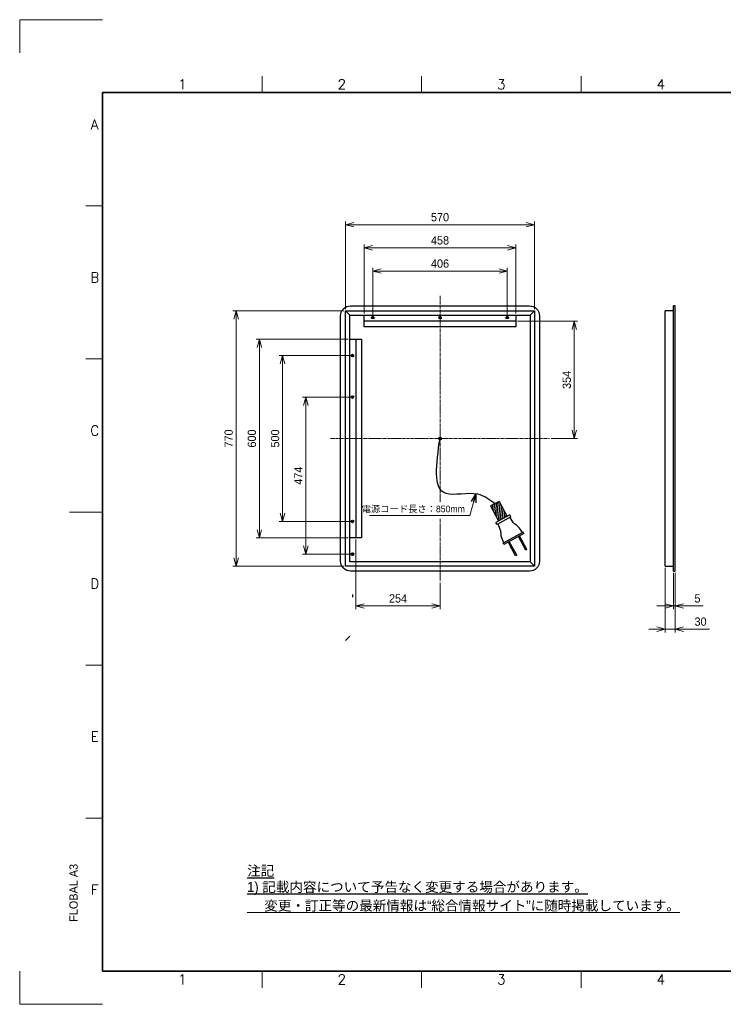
# Model space of a CAD drawing. Header units: millimetres. Extents: x 0 to 4200, y 0 to 2970.
# Tile 1 of 3: x 0 to 2123, y 0 to 2970. Entities that reach past the tile are written whole.
import ezdxf
from ezdxf.enums import TextEntityAlignment as Align

# ---------------------------------------------------------------- set-up
doc = ezdxf.new("R2010")
doc.units = ezdxf.units.MM
doc.linetypes.add('CENTER2', pattern=[28.575, 19.05, -3.175, 3.175, -3.175])
doc.layers.get('DEFPOINTS').update_dxf_attribs({"lineweight": 13})
doc.layers.add('HOJO', color=8, linetype='Continuous', lineweight=13, plot=False)
for name, color, linetype, lineweight in [('TEXT', 7, 'Continuous', 25), ('中心線x.5', 4, 'CENTER2', 18), ('実線', 3, 'Continuous', 35), ('寸法', 2, 'Continuous', 18), ('細線', 7, 'Continuous', 18)]:
    doc.layers.add(name, color=color, linetype=linetype, lineweight=lineweight)
doc.styles.add('MS Pゴシック', font='txt')
doc.styles.add('Roman', font='romans.shx', dxfattribs={"bigfont": 'bigfont.shx'})
doc.styles.get("Standard").update_dxf_attribs({"font": 'SimSun.ttf'})
doc.dimstyles.new('1：10', dxfattribs={"dimscale": 10, "dimtxt": 2.5, "dimasz": 2.5, "dimexe": 1, "dimexo": 0.5, "dimgap": 1, "dimtad": 3, "dimdsep": 46, "dimtxsty": 'MS Pゴシック', "dimblk": 'OPEN30', "dimcen": 0, "dimclrd": 256, "dimclre": 256, "dimclrt": 256, "dimazin": 2, "dimtfac": 1, "dimtmove": 0, "dimatfit": 3, "dimldrblk": 'OPEN30', "dimfxl": 1, "dimlwd": 18, "dimlwe": 18, "dimarcsym": 0})

# ---------------------------------------------------------------- blocks, each defined once
blk = doc.blocks.new('_Open30')
at = {"color": 0, "linetype": 'ByBlock', "lineweight": -2}
for p, q in [((-1, 0.27), (0, 0)), ((0, 0), (-1, -0.27)), ((0, 0), (-1, 0))]:
    blk.add_line(p, q, dxfattribs=at)
blk = doc.blocks.new('*D22')
at = {"layer": 'DEFPOINTS', "color": 0, "transparency": 16777216}
for p in [(1947.6, 1321.7), (1977.6, 1306.7), (1947.6, 1131.7)]:
    blk.add_point(p, dxfattribs=at)
at = {"layer": '寸法', "lineweight": 18, "transparency": 16777216}
for p, q in [((1947.6, 1316.7), (1947.6, 1121.7)), ((1977.6, 1301.7), (1977.6, 1121.7)), ((1922.6, 1131.7), (1897.6, 1131.7)), ((1947.6, 1131.7), (1977.6, 1131.7)), ((2002.6, 1131.7), (2080.8, 1131.7))]:
    blk.add_line(p, q, dxfattribs=at)
at = {"layer": '寸法', "lineweight": 18, "transparency": 16777216, "xscale": 25, "yscale": 25, "zscale": 25}
blk.add_blockref('_Open30', (1947.6, 1131.7), dxfattribs=at)
at = {"layer": '寸法', "lineweight": 18, "transparency": 16777216, "xscale": 25, "yscale": 25, "zscale": 25, "rotation": 180}
blk.add_blockref('_Open30', (1977.6, 1131.7), dxfattribs=at)
at = {"layer": '寸法', "transparency": 16777216, "insert": (2054.2, 1154.2), "char_height": 25, "attachment_point": 5, "style": 'MS Pゴシック'}
blk.add_mtext('30', dxfattribs=at)
blk = doc.blocks.new('*D21')
at = {"layer": 'DEFPOINTS', "color": 0, "transparency": 16777216}
for p in [(1972.6, 1306.7), (1977.6, 1306.7), (1972.6, 1201.7)]:
    blk.add_point(p, dxfattribs=at)
at = {"layer": '寸法', "lineweight": 18, "transparency": 16777216}
for p, q in [((1972.6, 1301.7), (1972.6, 1191.7)), ((1977.6, 1301.7), (1977.6, 1191.7)), ((1947.6, 1201.7), (1922.6, 1201.7)), ((1972.6, 1201.7), (1977.6, 1201.7)), ((2002.6, 1201.7), (2062, 1201.7))]:
    blk.add_line(p, q, dxfattribs=at)
at = {"layer": '寸法', "lineweight": 18, "transparency": 16777216, "xscale": 25, "yscale": 25, "zscale": 25}
blk.add_blockref('_Open30', (1972.6, 1201.7), dxfattribs=at)
at = {"layer": '寸法', "lineweight": 18, "transparency": 16777216, "xscale": 25, "yscale": 25, "zscale": 25, "rotation": 180}
blk.add_blockref('_Open30', (1977.6, 1201.7), dxfattribs=at)
at = {"layer": '寸法', "transparency": 16777216, "insert": (2044.8, 1224.2), "char_height": 25, "attachment_point": 5, "style": 'MS Pゴシック'}
blk.add_mtext('5', dxfattribs=at)
blk = doc.blocks.new('*D14')
at = {"layer": 'DEFPOINTS', "color": 0, "transparency": 16777216}
for p in [(1553.1, 2351.7), (983.1, 2091.7), (1553.1, 2091.7)]:
    blk.add_point(p, dxfattribs=at)
at = {"layer": '寸法', "lineweight": 18, "transparency": 16777216}
for p, q in [((983.1, 2096.7), (983.1, 2361.7)), ((1008.1, 2351.7), (1528.1, 2351.7)), ((1553.1, 2096.7), (1553.1, 2361.7))]:
    blk.add_line(p, q, dxfattribs=at)
at = {"layer": '寸法', "lineweight": 18, "transparency": 16777216, "xscale": 25, "yscale": 25, "zscale": 25, "rotation": 180}
blk.add_blockref('_Open30', (983.1, 2351.7), dxfattribs=at)
at = {"layer": '寸法', "lineweight": 18, "transparency": 16777216, "xscale": 25, "yscale": 25, "zscale": 25}
blk.add_blockref('_Open30', (1553.1, 2351.7), dxfattribs=at)
at = {"layer": '寸法', "transparency": 16777216, "insert": (1268.1, 2374.2), "char_height": 25, "attachment_point": 5, "style": 'MS Pゴシック'}
blk.add_mtext('570', dxfattribs=at)
blk = doc.blocks.new('*D18')
at = {"layer": 'DEFPOINTS', "color": 0, "transparency": 16777216}
for p in [(983.1, 2091.7), (653.1, 1321.7), (983.1, 1321.7)]:
    blk.add_point(p, dxfattribs=at)
at = {"layer": '寸法', "lineweight": 18, "transparency": 16777216}
for p, q in [((978.1, 2091.7), (643.1, 2091.7)), ((653.1, 2066.7), (653.1, 1346.7)), ((978.1, 1321.7), (643.1, 1321.7))]:
    blk.add_line(p, q, dxfattribs=at)
at = {"layer": '寸法', "lineweight": 18, "transparency": 16777216, "xscale": 25, "yscale": 25, "zscale": 25}
for p, rotation in [((653.1, 2091.7), 90), ((653.1, 1321.7), 270)]:
    blk.add_blockref('_Open30', p, dxfattribs=dict(at, rotation=rotation))
at = {"layer": '寸法', "transparency": 16777216, "insert": (630.6, 1706.7), "char_height": 25, "attachment_point": 5, "rotation": 90, "style": 'MS Pゴシック'}
blk.add_mtext('770', dxfattribs=at)
blk = doc.blocks.new('*D13')
at = {"layer": 'DEFPOINTS', "color": 0, "transparency": 16777216}
for p in [(1497.1, 2281.7), (1039.1, 2078.7), (1497.1, 2078.7)]:
    blk.add_point(p, dxfattribs=at)
at = {"layer": '寸法', "lineweight": 18, "transparency": 16777216}
for p, q in [((1039.1, 2083.7), (1039.1, 2291.7)), ((1497.1, 2083.7), (1497.1, 2291.7)), ((1064.1, 2281.7), (1472.1, 2281.7))]:
    blk.add_line(p, q, dxfattribs=at)
at = {"layer": '寸法', "lineweight": 18, "transparency": 16777216, "xscale": 25, "yscale": 25, "zscale": 25, "rotation": 180}
blk.add_blockref('_Open30', (1039.1, 2281.7), dxfattribs=at)
at = {"layer": '寸法', "lineweight": 18, "transparency": 16777216, "xscale": 25, "yscale": 25, "zscale": 25}
blk.add_blockref('_Open30', (1497.1, 2281.7), dxfattribs=at)
at = {"layer": '寸法', "transparency": 16777216, "insert": (1268.1, 2304.2), "char_height": 25, "attachment_point": 5, "style": 'MS Pゴシック'}
blk.add_mtext('458', dxfattribs=at)
blk = doc.blocks.new('*D17')
at = {"layer": 'DEFPOINTS', "color": 0, "transparency": 16777216}
for p in [(996.1, 2006.7), (723.1, 1406.7), (996.1, 1406.7)]:
    blk.add_point(p, dxfattribs=at)
at = {"layer": '寸法', "lineweight": 18, "transparency": 16777216}
for p, q in [((991.1, 2006.7), (713.1, 2006.7)), ((723.1, 1981.7), (723.1, 1431.7)), ((991.1, 1406.7), (713.1, 1406.7))]:
    blk.add_line(p, q, dxfattribs=at)
at = {"layer": '寸法', "lineweight": 18, "transparency": 16777216, "xscale": 25, "yscale": 25, "zscale": 25}
for p, rotation in [((723.1, 2006.7), 90), ((723.1, 1406.7), 270)]:
    blk.add_blockref('_Open30', p, dxfattribs=dict(at, rotation=rotation))
at = {"layer": '寸法', "transparency": 16777216, "insert": (700.6, 1706.7), "char_height": 25, "attachment_point": 5, "rotation": 90, "style": 'MS Pゴシック'}
blk.add_mtext('600', dxfattribs=at)
blk = doc.blocks.new('TYGN R')
for p, q in [((66422, -166173.5), (66420.7, -166173.5)), ((66420.7, -166173.5), (66420.7, -166190.5)), ((66422, -166173.5), (66422, -166190.5)), ((66434.7, -166173.5), (66433.4, -166173.5)), ((66433.4, -166173.5), (66433.4, -166190.5)), ((66434.7, -166173.5), (66434.7, -166190.5)), ((66440.2, -166190.5), (66415.2, -166190.5)), ((66415.2, -166190.5), (66415.2, -166192)), ((66440.2, -166192), (66415.2, -166192)), ((66440.2, -166190.5), (66440.2, -166192)), ((66436.2, -166213), (66419.2, -166213)), ((66419.2, -166213), (66419.2, -166215.5)), ((66436.2, -166215.5), (66419.2, -166215.5)), ((66422.5, -166234), (66422.5, -166215.5)), ((66433, -166234), (66433, -166215.5)), ((66436.2, -166213), (66436.2, -166215.5)), ((66433, -166234), (66422.5, -166234))]:
    blk.add_line(p, q)
for points in [[(66416.2, -166192), (66417.2, -166199.7), (66419.2, -166204.6), (66420.2, -166213)], [(66439.2, -166192), (66438.2, -166199.7), (66436.2, -166204.6), (66435.2, -166213)]]:
    blk.add_spline(points, degree=3)
blk = doc.blocks.new('FGB')
for p, q in [((66811.1, -166384.2), (66823.5, -166375.6)), ((66811.1, -166381.9), (66820.1, -166375.6)), ((66811.1, -166379.5), (66816.7, -166375.6)), ((66811.1, -166377.1), (66813.2, -166375.6)), ((66811.7, -166386.1), (66826.9, -166375.6)), ((66815.2, -166386.1), (66829.6, -166376.2)), ((66818.6, -166386.1), (66829.6, -166378.5)), ((66822, -166386.1), (66829.6, -166380.9)), ((66825.4, -166386.1), (66829.6, -166383.3))]:
    blk.add_line(p, q)
at = {"rotation": 90}
blk.add_blockref('TYGN R', (-99404.4, -232808.6), dxfattribs=at)
blk = doc.blocks.new('*D12')
at = {"layer": 'DEFPOINTS', "color": 0, "transparency": 16777216}
for p in [(1471.1, 2211.7), (1065.1, 2073.6), (1471.1, 2074.1)]:
    blk.add_point(p, dxfattribs=at)
at = {"layer": '寸法', "lineweight": 18, "transparency": 16777216}
for p, q in [((1065.1, 2078.6), (1065.1, 2221.7)), ((1090.1, 2211.7), (1446.1, 2211.7)), ((1471.1, 2079.1), (1471.1, 2221.7))]:
    blk.add_line(p, q, dxfattribs=at)
at = {"layer": '寸法', "lineweight": 18, "transparency": 16777216, "xscale": 25, "yscale": 25, "zscale": 25, "rotation": 180}
blk.add_blockref('_Open30', (1065.1, 2211.7), dxfattribs=at)
at = {"layer": '寸法', "lineweight": 18, "transparency": 16777216, "xscale": 25, "yscale": 25, "zscale": 25}
blk.add_blockref('_Open30', (1471.1, 2211.7), dxfattribs=at)
at = {"layer": '寸法', "transparency": 16777216, "insert": (1268.1, 2234.2), "char_height": 25, "attachment_point": 5, "style": 'MS Pゴシック'}
blk.add_mtext('406', dxfattribs=at)
blk = doc.blocks.new('*D16')
at = {"layer": 'DEFPOINTS', "color": 0, "transparency": 16777216}
for p in [(1001.1, 1956.7), (793.1, 1456.7), (1002.6, 1456.7)]:
    blk.add_point(p, dxfattribs=at)
at = {"layer": '寸法', "lineweight": 18, "transparency": 16777216}
for p, q in [((996.1, 1956.7), (783.1, 1956.7)), ((793.1, 1931.7), (793.1, 1481.7)), ((997.6, 1456.7), (783.1, 1456.7))]:
    blk.add_line(p, q, dxfattribs=at)
at = {"layer": '寸法', "lineweight": 18, "transparency": 16777216, "xscale": 25, "yscale": 25, "zscale": 25}
for p, rotation in [((793.1, 1956.7), 90), ((793.1, 1456.7), 270)]:
    blk.add_blockref('_Open30', p, dxfattribs=dict(at, rotation=rotation))
at = {"layer": '寸法', "transparency": 16777216, "insert": (770.6, 1706.7), "char_height": 25, "attachment_point": 5, "rotation": 90, "style": 'MS Pゴシック'}
blk.add_mtext('500', dxfattribs=at)
blk = doc.blocks.new('*D15')
at = {"layer": 'DEFPOINTS', "color": 0, "transparency": 16777216}
for p in [(863.1, 1831.7), (1002.2, 1831.7), (1001.4, 1357.5)]:
    blk.add_point(p, dxfattribs=at)
at = {"layer": '寸法', "lineweight": 18, "transparency": 16777216}
for p, q in [((997.2, 1831.7), (853.1, 1831.7)), ((863.1, 1382.5), (863.1, 1806.7)), ((996.4, 1357.5), (853.1, 1357.5))]:
    blk.add_line(p, q, dxfattribs=at)
at = {"layer": '寸法', "lineweight": 18, "transparency": 16777216, "xscale": 25, "yscale": 25, "zscale": 25}
for p, rotation in [((863.1, 1831.7), 90), ((863.1, 1357.5), 270)]:
    blk.add_blockref('_Open30', p, dxfattribs=dict(at, rotation=rotation))
at = {"layer": '寸法', "transparency": 16777216, "insert": (840.6, 1594.6), "char_height": 25, "attachment_point": 5, "rotation": 90, "style": 'MS Pゴシック'}
blk.add_mtext('474', dxfattribs=at)
blk = doc.blocks.new('*D19')
at = {"layer": 'DEFPOINTS', "color": 0, "transparency": 16777216}
for p in [(1497.1, 2060.2), (1598.1, 1706.7), (1673.1, 1706.7)]:
    blk.add_point(p, dxfattribs=at)
at = {"layer": '寸法', "lineweight": 18, "transparency": 16777216}
for p, q in [((1502.1, 2060.2), (1683.1, 2060.2)), ((1673.1, 2035.2), (1673.1, 1731.7)), ((1603.1, 1706.7), (1683.1, 1706.7))]:
    blk.add_line(p, q, dxfattribs=at)
at = {"layer": '寸法', "lineweight": 18, "transparency": 16777216, "xscale": 25, "yscale": 25, "zscale": 25}
for p, rotation in [((1673.1, 2060.2), 90), ((1673.1, 1706.7), 270)]:
    blk.add_blockref('_Open30', p, dxfattribs=dict(at, rotation=rotation))
at = {"layer": '寸法', "transparency": 16777216, "insert": (1650.6, 1883.5), "char_height": 25, "attachment_point": 5, "rotation": 90, "style": 'MS Pゴシック'}
blk.add_mtext('354', dxfattribs=at)
blk = doc.blocks.new('*D24')
at = {"layer": 'DEFPOINTS', "color": 0, "transparency": 16777216}
for p in [(1014.6, 1406.7), (1268.1, 1276.7), (1268.1, 1201.7)]:
    blk.add_point(p, dxfattribs=at)
at = {"layer": '寸法', "lineweight": 18, "transparency": 16777216}
for p, q in [((1014.6, 1401.7), (1014.6, 1191.7)), ((1268.1, 1271.7), (1268.1, 1191.7)), ((1039.6, 1201.7), (1243.1, 1201.7))]:
    blk.add_line(p, q, dxfattribs=at)
at = {"layer": '寸法', "lineweight": 18, "transparency": 16777216, "xscale": 25, "yscale": 25, "zscale": 25, "rotation": 180}
blk.add_blockref('_Open30', (1014.6, 1201.7), dxfattribs=at)
at = {"layer": '寸法', "lineweight": 18, "transparency": 16777216, "xscale": 25, "yscale": 25, "zscale": 25}
blk.add_blockref('_Open30', (1268.1, 1201.7), dxfattribs=at)
at = {"layer": '寸法', "transparency": 16777216, "insert": (1141.4, 1224.2), "char_height": 25, "attachment_point": 5, "style": 'MS Pゴシック'}
blk.add_mtext('254', dxfattribs=at)

msp = doc.modelspace()

# ---------------------------------------------------------------- linework, layer by layer
at = {"color": 0}
for p, q in [((983.1, 2091.72), (996.1, 2078.72)), ((1553.1, 2091.72), (1540.1, 2078.72)), ((1947.55, 1321.72), (1947.55, 2091.72)), ((1972.55, 2091.72), (1947.55, 2091.72)), ((1977.55, 2106.72), (1972.55, 2106.72)), ((1972.55, 1306.72), (1972.55, 2106.72)), ((1977.55, 1306.72), (1977.55, 2106.72)), ((1540.1, 1334.72), (1553.1, 1321.72)), ((1947.55, 1321.72), (1972.55, 1321.72)), ((1972.55, 1306.72), (1977.55, 1306.72)), ((996.1, 1110.51), (983.1, 1097.51))]:
    msp.add_line(p, q, dxfattribs=at)
for p, q in [((1039.1, 2078.72), (1497.1, 2078.72)), ((1039.1, 2043.72), (1039.1, 2078.72)), ((1497.1, 2060.22), (1039.1, 2060.22)), ((1069.1, 2071.22), (1061.1, 2071.22)), ((1065.1, 2067.22), (1065.1, 2075.22)), ((1272.1, 2071.22), (1264.1, 2071.22)), ((1268.1, 2067.22), (1268.1, 2075.22)), ((1475.1, 2071.22), (1467.1, 2071.22)), ((1471.1, 2067.22), (1471.1, 2075.22)), ((1497.1, 2078.72), (1497.1, 2043.72)), ((1497.1, 2043.72), (1039.1, 2043.72)), ((996.1, 1406.72), (996.1, 2006.72)), ((996.1, 2006.72), (1031.1, 2006.72)), ((1014.6, 2006.72), (1014.6, 1406.72)), ((1031.1, 2006.72), (1031.1, 1406.72)), ((1003.6, 1960.72), (1003.6, 1952.72)), ((1007.6, 1956.72), (999.6, 1956.72)), ((1007.6, 1831.72), (999.6, 1831.72)), ((1003.6, 1835.72), (1003.6, 1827.72)), ((1007.6, 1456.72), (999.6, 1456.72)), ((1031.1, 1406.72), (996.1, 1406.72)), ((1007.6, 1357.51), (999.6, 1357.51)), ((1003.6, 1361.51), (1003.6, 1353.51)), ((1003.6, 1236.51), (1003.6, 1228.51))]:
    msp.add_line(p, q)
msp.add_lwpolyline([(998.1, 2106.72), (1538.1, 2106.72, -0.4142136), (1568.1, 2076.72), (1568.1, 1336.72, -0.4142136), (1538.1, 1306.72), (998.1, 1306.72, -0.4142136), (968.1, 1336.72), (968.1, 2076.72, -0.4142136)], format="xyb", close=True, dxfattribs=at)
for points in [[(983.1, 2091.72), (1553.1, 2091.72), (1553.1, 1321.72), (983.1, 1321.72)], [(996.1, 2078.72), (1540.1, 2078.72), (1540.1, 1334.72), (996.1, 1334.72)]]:
    msp.add_lwpolyline(points, close=True, dxfattribs=at)
for centre in [(1065.1, 2071.22), (1268.1, 2071.22), (1471.1, 2071.22), (1003.6, 1956.72), (1003.6, 1831.72), (1003.6, 1456.72), (1003.6, 1357.51)]:
    msp.add_circle(centre, 4)
msp.add_circle((1268.1, 1706.72), 4, dxfattribs=at)
at = {"ltscale": 0.2}
msp.add_spline([(1433.29, 1510), (1382.66, 1538.35), (1286.61, 1540.4), (1268.1, 1706.72)], degree=3, dxfattribs=at)
at = {"layer": 'DEFPOINTS'}
for p, q in [((0, 2970), (250, 2970)), ((0, 2870), (0, 2970)), ((0, 0), (0, 100)), ((250, 0), (0, 0))]:
    msp.add_line(p, q, dxfattribs=at)
at = {"layer": '中心線x.5', "ltscale": 0.5}
for p, q in [((1268.1, 2136.72), (1268.1, 1515.73)), ((938.1, 1706.72), (1598.1, 1706.72)), ((1268.1, 1464.54), (1268.1, 1276.72))]:
    msp.add_line(p, q, dxfattribs=at)
at = {"layer": '実線'}
for p, q in [((3980, 2750), (250, 2750)), ((250, 100), (250, 2750)), ((3980, 100), (250, 100))]:
    msp.add_line(p, q, dxfattribs=at)
at = {"layer": '細線'}
for p, q in [((731.25, 2750), (731.25, 2800)), ((1212.5, 2750), (1212.5, 2800)), ((1693.75, 2750), (1693.75, 2800)), ((250, 2408.33), (200, 2408.33)), ((250, 1946.67), (200, 1946.67)), ((250, 1485), (150, 1485)), ((250, 1485), (200, 1485)), ((250, 1023.33), (200, 1023.33)), ((250, 561.67), (200, 561.67)), ((731.25, 100), (731.25, 50)), ((1212.5, 100), (1212.5, 50)), ((1693.75, 100), (1693.75, 50))]:
    msp.add_line(p, q, dxfattribs=at)

# ---------------------------------------------------------------- block references
at = {"xscale": -2.778299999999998, "yscale": 2.778299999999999, "zscale": 2.778299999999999, "rotation": 298.4806823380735}
msp.add_blockref('FGB', (496286.42, 58740.41), dxfattribs=at)

# ---------------------------------------------------------------- texts
at = {"insert": (1343.03, 1481.92), "char_height": 20, "width": 400.8161, "attachment_point": 9, "style": 'MS Pゴシック'}
msp.add_mtext('{\\C0;電源コード長さ：850mm}', dxfattribs=at)
at = {"layer": 'HOJO', "insert": (686.1, 296.04), "char_height": 30, "width": 1334.6547, "attachment_point": 4}
msp.add_mtext('{\\fMS PMincho|b0|i0|c128|p18;\\L\u3000 変更・訂正等の最新情報は“総合情報サイト”に随時掲載しています。}', dxfattribs=at)
at = {"layer": 'TEXT', "style": 'Roman'}
for s, p in [('1', (490.62, 2760)), ('2', (971.88, 2760)), ('3', (1453.12, 2760)), ('4', (1934.38, 2760)), ('A', (226.07, 2639.17)), ('B', (226.52, 2177.5)), ('C', (226.52, 1715.83)), ('D', (226.52, 1254.17)), ('E', (226.52, 792.5)), ('F', (226.52, 330.83)), ('1', (490.62, 60.2)), ('2', (971.88, 60.2)), ('3', (1453.12, 60.2)), ('4', (1934.38, 60.2))]:
    msp.add_text(s, height=30, dxfattribs=at).set_placement(p, align=Align.CENTER)
at = {"layer": 'TEXT', "style": 'MS Pゴシック'}
msp.add_text('FLOBAL A3', height=25, rotation=90, dxfattribs=at).set_placement((175, 248.96))
at = {"layer": 'TEXT', "char_height": 30}
for s, insert, width, attachment_point in [('{\\fMS PMincho|b0|i0|c128|p18;\\L注記}', (686.1, 401.45), 772.4592, 4), ('{\\fMS PMincho|b0|i0|c128|p18;\\L1) 記載内容について予告なく変更する場合があります。}', (686.1, 330.03), 1334.0513, 7)]:
    msp.add_mtext(s, dxfattribs=dict(at, insert=insert, width=width, attachment_point=attachment_point))

# ---------------------------------------------------------------- dimensions: what is measured, and where the dimension line sits
at = {"layer": '寸法', "color": 0}
for base, p1, p2, picture, middle in [((1553.1, 2351.72), (983.1, 2091.72), (1553.1, 2091.72), '*D14', (1268.1, 2374.22)), ((1497.1, 2281.72), (1039.1, 2078.72), (1497.1, 2078.72), '*D13', (1268.1, 2304.22)), ((1471.1, 2211.72), (1065.1, 2073.58), (1471.1, 2074.07), '*D12', (1268.1, 2234.22)), ((1268.10317949, 1201.72087332), (1014.60317949, 1406.72087332), (1268.10317949, 1276.72087332), '*D24', (1141.35317949, 1224.22087332))]:
    dim = msp.add_linear_dim(base=base, p1=p1, p2=p2, dimstyle='1：10', override={"dimdec": 0}, dxfattribs=at)
    dim.commit()
    dim.dimension.update_dxf_attribs({"geometry": picture, "text_midpoint": middle})
for base, p1, p2, angle, picture, middle in [((653.1, 1321.72), (983.1, 2091.72), (983.1, 1321.72), 90, '*D18', (653.1, 1706.72)), ((723.1, 1406.72), (996.1, 2006.72), (996.1, 1406.72), 90, '*D17', (723.1, 1706.72)), ((793.1, 1456.72), (1001.06, 1956.72), (1002.63, 1456.72), 90, '*D16', (793.1, 1706.72)), ((1947.55, 1131.72), (1977.55, 1306.72), (1947.55, 1321.72), 180, '*D22', (2054.17, 1131.72)), ((1972.55, 1201.72), (1977.55, 1306.72), (1972.55, 1306.72), 180, '*D21', (2044.8, 1201.72))]:
    dim = msp.add_linear_dim(base=base, p1=p1, p2=p2, angle=angle, dimstyle='1：10', override={"dimdec": 0}, dxfattribs=at)
    dim.commit()
    dim.dimension.update_dxf_attribs({"geometry": picture, "text_midpoint": middle, "dimtype": 160})
for base, p1, p2, picture, middle in [((1673.10317949, 1706.72087332), (1497.10317949, 2060.22087332), (1598.10317949, 1706.72087332), '*D19', (1650.60317949, 1883.47087332)), ((863.1, 1831.72), (1001.36, 1357.51), (1002.21, 1831.72), '*D15', (840.6, 1594.61))]:
    dim = msp.add_linear_dim(base=base, p1=p1, p2=p2, angle=90, dimstyle='1：10', override={"dimdec": 0}, dxfattribs=at)
    dim.commit()
    dim.dimension.update_dxf_attribs({"geometry": picture, "text_midpoint": middle})

# ---------------------------------------------------------------- leaders
msp.add_leader([(1376.1, 1538.61), (1358.3, 1474.38), (1055.06, 1474.38)], dimstyle='1：10', override={"dimdec": 0}, dxfattribs=at)

doc.saveas('drawing.dxf')
